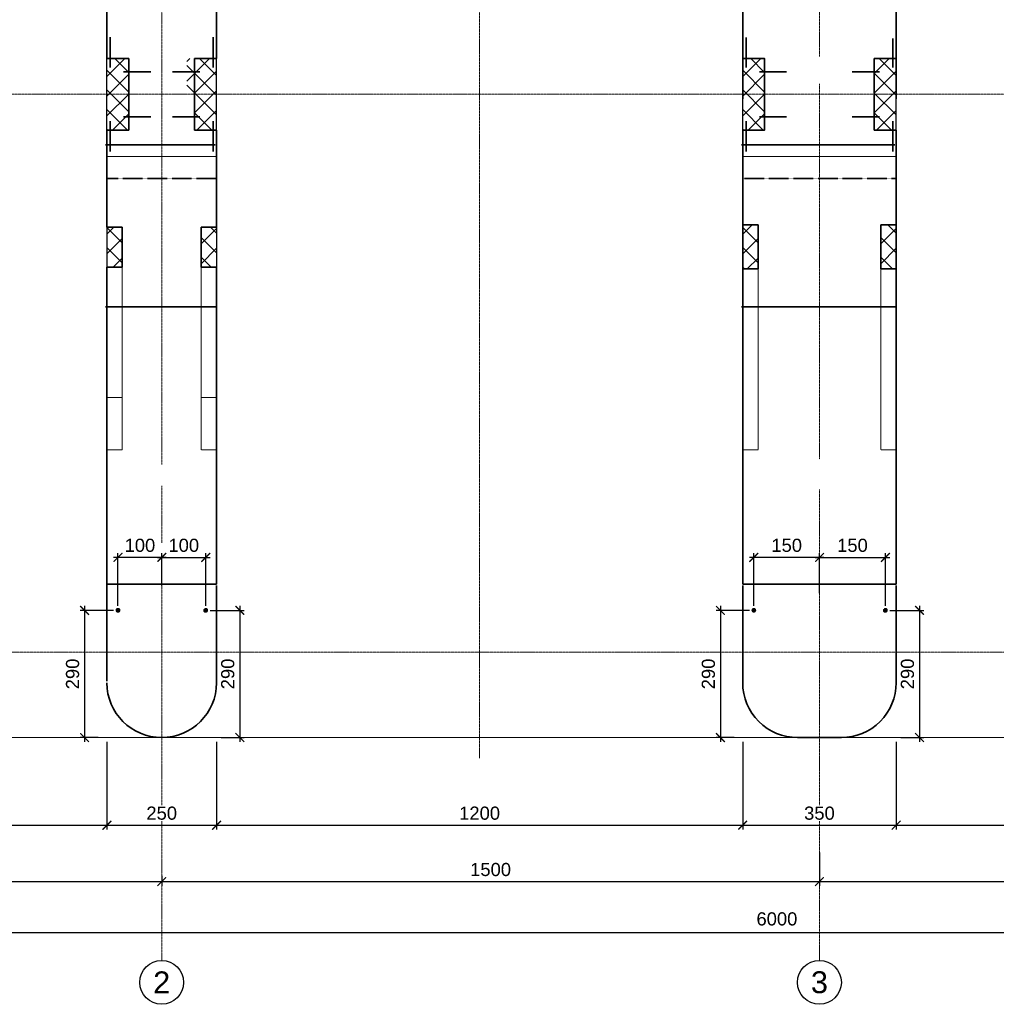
# Model space of a CAD drawing. Header units: millimetres. Extents: x 95890 to 282331, y -102171 to 66892.
# Tile 3 of 20: x 119566 to 141839, y -102100 to -79645. Entities that reach past the tile are written whole.
import ezdxf

# ---------------------------------------------------------------- set-up
doc = ezdxf.new("R2010")
doc.units = ezdxf.units.MM
doc.header["$PDMODE"] = 33
doc.header["$PDSIZE"] = 10
for name, pattern in [('( Hidden )', [0.375, 0.25, -0.125]), ('ACAD_ISO02W100', [15, 12, -3]), ('HIDDEN', [9.525, 6.35, -3.175]), ('осевая', [50.8, 31.75, -6.35, 6.35, -6.35])]:
    doc.linetypes.add(name, pattern=pattern)
for name, color, linetype in [('Cont', 1, 'Continuous'), ('Hide', 2, 'HIDDEN'), ('Textb', 6, 'Continuous'), ('ГП_Штриховки', 7, 'Continuous'), ('Оси', 1, 'осевая'), ('Штриховка', 254, 'Continuous')]:
    doc.layers.add(name, color=color, linetype=linetype)
for name, color, linetype, lineweight in [('Dim', 7, 'Continuous', 25), ('Бетон', 7, 'Continuous', 50), ('Бетон_50', 2, 'Continuous', 50), ('Блоки', 4, 'ACAD_ISO02W100', 35), ('выданая позиция', 151, '( Hidden )', 20), ('ГТО-2_Размеры', 7, 'Continuous', 15), ('Металл', 1, 'Continuous', 25), ('Отдел_Заглавные надписи', 7, 'Continuous', 30)]:
    doc.layers.add(name, color=color, linetype=linetype, lineweight=lineweight)
doc.styles.add('arial', font='arial.ttf')
doc.styles.add('Рогун1', font='arial.ttf')
doc.dimstyles.new('100 мм', dxfattribs={"dimscale": 100, "dimtxt": 3, "dimasz": 2, "dimexe": 1, "dimexo": 1, "dimgap": 1.2, "dimtad": 1, "dimdec": 1, "dimlfac": 0.1, "dimrnd": 0.0001, "dimtxsty": 'Рогун1', "dimblk": 'ARCHTICK', "dimcen": 2.5, "dimdle": 1, "dimaunit": 1, "dimadec": 1, "dimazin": 0, "dimtfac": 1, "dimtdec": 1, "dimtmove": 1, "dimatfit": 3, "dimldrblk": 'ARCHTICK', "dimfxl": 1, "dimtfill": 1, "dimarcsym": 0})
pattern_1 = [(45, (14669.5, -66724.77), (-224.5064, 224.5064), []), (135, (14669.5, -66724.77), (-224.5064, -224.5064), [])]

# ---------------------------------------------------------------- blocks, each defined once
blk = doc.blocks.new('_ArchTick')
at = {"color": 0, "linetype": 'ByBlock', "const_width": 0.15}
blk.add_lwpolyline([(-0.5, -0.5), (0.5, 0.5)], dxfattribs=at)
blk = doc.blocks.new('*D41')
at = {"layer": 'Defpoints', "color": 0, "transparency": 16777216}
for p in [(137805, -98602), (152805, -98889), (152805, -99301)]:
    blk.add_point(p, dxfattribs=at)
at = {"layer": 'ГТО-2_Размеры', "color": 0, "lineweight": -2, "transparency": 16777216}
for p, q in [((137805, -98702), (137805, -99401)), ((152805, -98989), (152805, -99401)), ((137705, -99301), (152905, -99301))]:
    blk.add_line(p, q, dxfattribs=at)
at = {"layer": 'ГТО-2_Размеры', "color": 0, "lineweight": -2, "transparency": 16777216, "xscale": 200, "yscale": 200, "zscale": 200, "rotation": 180}
blk.add_blockref('_ArchTick', (137805, -99301), dxfattribs=at)
at = {"layer": 'ГТО-2_Размеры', "color": 0, "lineweight": -2, "transparency": 16777216, "xscale": 200, "yscale": 200, "zscale": 200}
blk.add_blockref('_ArchTick', (152805, -99301), dxfattribs=at)
at = {"layer": 'ГТО-2_Размеры', "color": 0, "transparency": 16777216, "insert": (145305, -99028), "char_height": 300, "attachment_point": 5, "style": 'Рогун1', "bg_fill": 3, "box_fill_scale": 1.1, "bg_fill_color": 256, "bg_fill_true_color": 13158600, "bg_fill_transparency": 0}
blk.add_mtext('1500', dxfattribs=at)
blk = doc.blocks.new('*D42')
at = {"layer": 'Defpoints', "color": 0, "transparency": 16777216}
for p in [(137805, -98538), (122805, -99070), (137805, -99301)]:
    blk.add_point(p, dxfattribs=at)
at = {"layer": 'ГТО-2_Размеры', "color": 0, "lineweight": -2, "transparency": 16777216}
for p, q in [((137805, -98638), (137805, -99401)), ((122805, -99170), (122805, -99401)), ((122705, -99301), (137905, -99301))]:
    blk.add_line(p, q, dxfattribs=at)
at = {"layer": 'ГТО-2_Размеры', "color": 0, "lineweight": -2, "transparency": 16777216, "xscale": 200, "yscale": 200, "zscale": 200, "rotation": 180}
blk.add_blockref('_ArchTick', (122805, -99301), dxfattribs=at)
at = {"layer": 'ГТО-2_Размеры', "color": 0, "lineweight": -2, "transparency": 16777216, "xscale": 200, "yscale": 200, "zscale": 200}
blk.add_blockref('_ArchTick', (137805, -99301), dxfattribs=at)
at = {"layer": 'ГТО-2_Размеры', "color": 0, "transparency": 16777216, "insert": (130305, -99028), "char_height": 300, "attachment_point": 5, "style": 'Рогун1', "bg_fill": 3, "box_fill_scale": 1.1, "bg_fill_color": 256, "bg_fill_true_color": 13158600, "bg_fill_transparency": 0}
blk.add_mtext('1500', dxfattribs=at)
blk = doc.blocks.new('*D32')
at = {"layer": 'Defpoints', "color": 0, "transparency": 16777216}
for p in [(107805, -98954), (122805, -99070), (122805, -99301)]:
    blk.add_point(p, dxfattribs=at)
at = {"layer": 'ГТО-2_Размеры', "color": 0, "lineweight": -2, "transparency": 16777216}
for p, q in [((107805, -99054), (107805, -99401)), ((122805, -99170), (122805, -99401)), ((107705, -99301), (122905, -99301))]:
    blk.add_line(p, q, dxfattribs=at)
at = {"layer": 'ГТО-2_Размеры', "color": 0, "lineweight": -2, "transparency": 16777216, "xscale": 200, "yscale": 200, "zscale": 200, "rotation": 180}
blk.add_blockref('_ArchTick', (107805, -99301), dxfattribs=at)
at = {"layer": 'ГТО-2_Размеры', "color": 0, "lineweight": -2, "transparency": 16777216, "xscale": 200, "yscale": 200, "zscale": 200}
blk.add_blockref('_ArchTick', (122805, -99301), dxfattribs=at)
at = {"layer": 'ГТО-2_Размеры', "color": 0, "transparency": 16777216, "insert": (115305, -99028), "char_height": 300, "attachment_point": 5, "style": 'Рогун1', "bg_fill": 3, "box_fill_scale": 1.1, "bg_fill_color": 256, "bg_fill_true_color": 13158600, "bg_fill_transparency": 0}
blk.add_mtext('1500', dxfattribs=at)
blk = doc.blocks.new('*D33')
at = {"layer": 'Defpoints', "color": 0, "transparency": 16777216}
for p in [(107805, -100133), (167805, -100211), (167805, -100461)]:
    blk.add_point(p, dxfattribs=at)
at = {"layer": 'ГТО-2_Размеры', "color": 0, "lineweight": -2, "transparency": 16777216}
for p, q in [((107805, -100233), (107805, -100561)), ((167805, -100311), (167805, -100561)), ((107705, -100461), (167905, -100461))]:
    blk.add_line(p, q, dxfattribs=at)
at = {"layer": 'ГТО-2_Размеры', "color": 0, "lineweight": -2, "transparency": 16777216, "xscale": 200, "yscale": 200, "zscale": 200, "rotation": 180}
blk.add_blockref('_ArchTick', (107805, -100461), dxfattribs=at)
at = {"layer": 'ГТО-2_Размеры', "color": 0, "lineweight": -2, "transparency": 16777216, "xscale": 200, "yscale": 200, "zscale": 200}
blk.add_blockref('_ArchTick', (167805, -100461), dxfattribs=at)
at = {"layer": 'ГТО-2_Размеры', "color": 0, "transparency": 16777216, "insert": (136835, -100154), "char_height": 300, "attachment_point": 5, "style": 'Рогун1', "bg_fill": 3, "box_fill_scale": 1.1, "bg_fill_color": 256, "bg_fill_true_color": 13158600, "bg_fill_transparency": 0}
blk.add_mtext('6000', dxfattribs=at)
blk = doc.blocks.new('*D35')
at = {"layer": 'Defpoints', "color": 0, "transparency": 16777216}
for p in [(109555, -96016), (121555, -96016), (121555, -98016)]:
    blk.add_point(p, dxfattribs=at)
at = {"layer": 'ГТО-2_Размеры', "color": 0, "lineweight": -2, "transparency": 16777216}
for p, q in [((109555, -96116), (109555, -98116)), ((121555, -96116), (121555, -98116)), ((109455, -98016), (121655, -98016))]:
    blk.add_line(p, q, dxfattribs=at)
at = {"layer": 'ГТО-2_Размеры', "color": 0, "lineweight": -2, "transparency": 16777216, "xscale": 200, "yscale": 200, "zscale": 200, "rotation": 180}
blk.add_blockref('_ArchTick', (109555, -98016), dxfattribs=at)
at = {"layer": 'ГТО-2_Размеры', "color": 0, "lineweight": -2, "transparency": 16777216, "xscale": 200, "yscale": 200, "zscale": 200}
blk.add_blockref('_ArchTick', (121555, -98016), dxfattribs=at)
at = {"layer": 'ГТО-2_Размеры', "color": 0, "transparency": 16777216, "insert": (115555, -97743), "char_height": 300, "attachment_point": 5, "style": 'Рогун1', "bg_fill": 3, "box_fill_scale": 1.1, "bg_fill_color": 256, "bg_fill_true_color": 13158600, "bg_fill_transparency": 0}
blk.add_mtext('1200', dxfattribs=at)
blk = doc.blocks.new('*D36')
at = {"layer": 'Defpoints', "color": 0, "transparency": 16777216}
for p in [(121555, -96016), (124055, -96016), (124055, -98016)]:
    blk.add_point(p, dxfattribs=at)
at = {"layer": 'ГТО-2_Размеры', "color": 0, "lineweight": -2, "transparency": 16777216}
for p, q in [((121555, -96116), (121555, -98116)), ((124055, -96116), (124055, -98116)), ((121455, -98016), (124155, -98016))]:
    blk.add_line(p, q, dxfattribs=at)
at = {"layer": 'ГТО-2_Размеры', "color": 0, "lineweight": -2, "transparency": 16777216, "xscale": 200, "yscale": 200, "zscale": 200, "rotation": 180}
blk.add_blockref('_ArchTick', (121555, -98016), dxfattribs=at)
at = {"layer": 'ГТО-2_Размеры', "color": 0, "lineweight": -2, "transparency": 16777216, "xscale": 200, "yscale": 200, "zscale": 200}
blk.add_blockref('_ArchTick', (124055, -98016), dxfattribs=at)
at = {"layer": 'ГТО-2_Размеры', "color": 0, "transparency": 16777216, "insert": (122805, -97743), "char_height": 300, "attachment_point": 5, "style": 'Рогун1', "bg_fill": 3, "box_fill_scale": 1.1, "bg_fill_color": 256, "bg_fill_true_color": 13158600, "bg_fill_transparency": 0}
blk.add_mtext('250', dxfattribs=at)
blk = doc.blocks.new('*D37')
at = {"layer": 'Defpoints', "color": 0, "transparency": 16777216}
for p in [(124055, -96016), (136055, -96016), (136055, -98016)]:
    blk.add_point(p, dxfattribs=at)
at = {"layer": 'ГТО-2_Размеры', "color": 0, "lineweight": -2, "transparency": 16777216}
for p, q in [((124055, -96116), (124055, -98116)), ((136055, -96116), (136055, -98116)), ((123955, -98016), (136155, -98016))]:
    blk.add_line(p, q, dxfattribs=at)
at = {"layer": 'ГТО-2_Размеры', "color": 0, "lineweight": -2, "transparency": 16777216, "xscale": 200, "yscale": 200, "zscale": 200, "rotation": 180}
blk.add_blockref('_ArchTick', (124055, -98016), dxfattribs=at)
at = {"layer": 'ГТО-2_Размеры', "color": 0, "lineweight": -2, "transparency": 16777216, "xscale": 200, "yscale": 200, "zscale": 200}
blk.add_blockref('_ArchTick', (136055, -98016), dxfattribs=at)
at = {"layer": 'ГТО-2_Размеры', "color": 0, "transparency": 16777216, "insert": (130055, -97743), "char_height": 300, "attachment_point": 5, "style": 'Рогун1', "bg_fill": 3, "box_fill_scale": 1.1, "bg_fill_color": 256, "bg_fill_true_color": 13158600, "bg_fill_transparency": 0}
blk.add_mtext('1200', dxfattribs=at)
blk = doc.blocks.new('*D38')
at = {"layer": 'Defpoints', "color": 0, "transparency": 16777216}
for p in [(136055, -96016), (139555, -96016), (139555, -98016)]:
    blk.add_point(p, dxfattribs=at)
at = {"layer": 'ГТО-2_Размеры', "color": 0, "lineweight": -2, "transparency": 16777216}
for p, q in [((136055, -96116), (136055, -98116)), ((139555, -96116), (139555, -98116)), ((135955, -98016), (139655, -98016))]:
    blk.add_line(p, q, dxfattribs=at)
at = {"layer": 'ГТО-2_Размеры', "color": 0, "lineweight": -2, "transparency": 16777216, "xscale": 200, "yscale": 200, "zscale": 200, "rotation": 180}
blk.add_blockref('_ArchTick', (136055, -98016), dxfattribs=at)
at = {"layer": 'ГТО-2_Размеры', "color": 0, "lineweight": -2, "transparency": 16777216, "xscale": 200, "yscale": 200, "zscale": 200}
blk.add_blockref('_ArchTick', (139555, -98016), dxfattribs=at)
at = {"layer": 'ГТО-2_Размеры', "color": 0, "transparency": 16777216, "insert": (137805, -97743), "char_height": 300, "attachment_point": 5, "style": 'Рогун1', "bg_fill": 3, "box_fill_scale": 1.1, "bg_fill_color": 256, "bg_fill_true_color": 13158600, "bg_fill_transparency": 0}
blk.add_mtext('350', dxfattribs=at)
blk = doc.blocks.new('*D40')
at = {"layer": 'Defpoints', "color": 0, "transparency": 16777216}
for p in [(139555, -96016), (151555, -96016), (151555, -98016)]:
    blk.add_point(p, dxfattribs=at)
at = {"layer": 'ГТО-2_Размеры', "color": 0, "lineweight": -2, "transparency": 16777216}
for p, q in [((139555, -96116), (139555, -98116)), ((151555, -96116), (151555, -98116)), ((139455, -98016), (151655, -98016))]:
    blk.add_line(p, q, dxfattribs=at)
at = {"layer": 'ГТО-2_Размеры', "color": 0, "lineweight": -2, "transparency": 16777216, "xscale": 200, "yscale": 200, "zscale": 200, "rotation": 180}
blk.add_blockref('_ArchTick', (139555, -98016), dxfattribs=at)
at = {"layer": 'ГТО-2_Размеры', "color": 0, "lineweight": -2, "transparency": 16777216, "xscale": 200, "yscale": 200, "zscale": 200}
blk.add_blockref('_ArchTick', (151555, -98016), dxfattribs=at)
at = {"layer": 'ГТО-2_Размеры', "color": 0, "transparency": 16777216, "insert": (145555, -97743), "char_height": 300, "attachment_point": 5, "style": 'Рогун1', "bg_fill": 3, "box_fill_scale": 1.1, "bg_fill_color": 256, "bg_fill_true_color": 13158600, "bg_fill_transparency": 0}
blk.add_mtext('1200', dxfattribs=at)
blk = doc.blocks.new('*D331')
at = {"layer": 'Defpoints', "color": 0, "transparency": 16777216}
for p in [(121809, -93116), (121046, -96016), (121458, -96016)]:
    blk.add_point(p, dxfattribs=at)
at = {"layer": 'ГТО-2_Размеры', "color": 0, "lineweight": -2, "transparency": 16777216}
for p, q in [((121709, -93116), (120946, -93116)), ((121046, -93016), (121046, -96116)), ((121358, -96016), (120946, -96016))]:
    blk.add_line(p, q, dxfattribs=at)
at = {"layer": 'ГТО-2_Размеры', "color": 0, "lineweight": -2, "transparency": 16777216, "xscale": 200, "yscale": 200, "zscale": 200}
for p, rotation in [((121046, -93116), 90), ((121046, -96016), 270)]:
    blk.add_blockref('_ArchTick', p, dxfattribs=dict(at, rotation=rotation))
at = {"layer": 'ГТО-2_Размеры', "color": 0, "transparency": 16777216, "insert": (120773, -94566), "char_height": 300, "attachment_point": 5, "rotation": 90, "style": 'Рогун1', "bg_fill": 3, "box_fill_scale": 1.1, "bg_fill_color": 256, "bg_fill_true_color": 13158600, "bg_fill_transparency": 0}
blk.add_mtext('290', dxfattribs=at)
blk = doc.blocks.new('*D332')
at = {"layer": 'Defpoints', "color": 0, "transparency": 16777216}
for p in [(123809, -93116), (124058, -96016), (124586, -96016)]:
    blk.add_point(p, dxfattribs=at)
at = {"layer": 'ГТО-2_Размеры', "color": 0, "lineweight": -2, "transparency": 16777216}
for p, q in [((123909, -93116), (124686, -93116)), ((124586, -93016), (124586, -96116)), ((124158, -96016), (124686, -96016))]:
    blk.add_line(p, q, dxfattribs=at)
at = {"layer": 'ГТО-2_Размеры', "color": 0, "lineweight": -2, "transparency": 16777216, "xscale": 200, "yscale": 200, "zscale": 200}
for p, rotation in [((124586, -93116), 90), ((124586, -96016), 270)]:
    blk.add_blockref('_ArchTick', p, dxfattribs=dict(at, rotation=rotation))
at = {"layer": 'ГТО-2_Размеры', "color": 0, "transparency": 16777216, "insert": (124312, -94566), "char_height": 300, "attachment_point": 5, "rotation": 90, "style": 'Рогун1', "bg_fill": 3, "box_fill_scale": 1.1, "bg_fill_color": 256, "bg_fill_true_color": 13158600, "bg_fill_transparency": 0}
blk.add_mtext('290', dxfattribs=at)
blk = doc.blocks.new('*D320')
at = {"layer": 'Defpoints', "color": 0, "transparency": 16777216}
for p in [(123808, -91908), (122808, -92206), (123808, -93116)]:
    blk.add_point(p, dxfattribs=at)
at = {"layer": 'ГТО-2_Размеры', "color": 0, "lineweight": -2, "transparency": 16777216}
for p, q in [((122808, -92106), (122808, -91808)), ((123808, -93016), (123808, -91808)), ((122708, -91908), (123908, -91908))]:
    blk.add_line(p, q, dxfattribs=at)
at = {"layer": 'ГТО-2_Размеры', "color": 0, "transparency": 16777216, "insert": (123308, -91634), "char_height": 300, "attachment_point": 5, "style": 'Рогун1', "bg_fill": 3, "box_fill_scale": 1.1, "bg_fill_color": 256, "bg_fill_true_color": 13158600, "bg_fill_transparency": 0}
blk.add_mtext('100', dxfattribs=at)
at = {"layer": 'ГТО-2_Размеры', "color": 0, "lineweight": -2, "transparency": 16777216, "xscale": 200, "yscale": 200, "zscale": 200, "rotation": 180}
blk.add_blockref('_ArchTick', (122808, -91908), dxfattribs=at)
at = {"layer": 'ГТО-2_Размеры', "color": 0, "lineweight": -2, "transparency": 16777216, "xscale": 200, "yscale": 200, "zscale": 200}
blk.add_blockref('_ArchTick', (123808, -91908), dxfattribs=at)
blk = doc.blocks.new('*D321')
at = {"layer": 'Defpoints', "color": 0, "transparency": 16777216}
for p in [(121808, -91908), (122808, -92649), (121808, -93116)]:
    blk.add_point(p, dxfattribs=at)
at = {"layer": 'ГТО-2_Размеры', "color": 0, "lineweight": -2, "transparency": 16777216}
for p, q in [((121808, -93016), (121808, -91808)), ((122808, -92549), (122808, -91808)), ((122908, -91908), (121708, -91908))]:
    blk.add_line(p, q, dxfattribs=at)
at = {"layer": 'ГТО-2_Размеры', "color": 0, "transparency": 16777216, "insert": (122308, -91634), "char_height": 300, "attachment_point": 5, "style": 'Рогун1', "bg_fill": 3, "box_fill_scale": 1.1, "bg_fill_color": 256, "bg_fill_true_color": 13158600, "bg_fill_transparency": 0}
blk.add_mtext('100', dxfattribs=at)
at = {"layer": 'ГТО-2_Размеры', "color": 0, "lineweight": -2, "transparency": 16777216, "xscale": 200, "yscale": 200, "zscale": 200, "rotation": 180}
blk.add_blockref('_ArchTick', (121808, -91908), dxfattribs=at)
at = {"layer": 'ГТО-2_Размеры', "color": 0, "lineweight": -2, "transparency": 16777216, "xscale": 200, "yscale": 200, "zscale": 200}
blk.add_blockref('_ArchTick', (122808, -91908), dxfattribs=at)
blk = doc.blocks.new('*D322')
at = {"layer": 'Defpoints', "color": 0, "transparency": 16777216}
for p in [(136308, -91908), (137808, -92206), (136308, -93116)]:
    blk.add_point(p, dxfattribs=at)
at = {"layer": 'ГТО-2_Размеры', "color": 0, "lineweight": -2, "transparency": 16777216}
for p, q in [((136308, -93016), (136308, -91808)), ((137808, -92106), (137808, -91808)), ((137908, -91908), (136208, -91908))]:
    blk.add_line(p, q, dxfattribs=at)
at = {"layer": 'ГТО-2_Размеры', "color": 0, "lineweight": -2, "transparency": 16777216, "xscale": 200, "yscale": 200, "zscale": 200, "rotation": 180}
blk.add_blockref('_ArchTick', (136308, -91908), dxfattribs=at)
at = {"layer": 'ГТО-2_Размеры', "color": 0, "lineweight": -2, "transparency": 16777216, "xscale": 200, "yscale": 200, "zscale": 200}
blk.add_blockref('_ArchTick', (137808, -91908), dxfattribs=at)
at = {"layer": 'ГТО-2_Размеры', "color": 0, "transparency": 16777216, "insert": (137058, -91634), "char_height": 300, "attachment_point": 5, "style": 'Рогун1', "bg_fill": 3, "box_fill_scale": 1.1, "bg_fill_color": 256, "bg_fill_true_color": 13158600, "bg_fill_transparency": 0}
blk.add_mtext('150', dxfattribs=at)
blk = doc.blocks.new('*D323')
at = {"layer": 'Defpoints', "color": 0, "transparency": 16777216}
for p in [(136308, -93116), (135547, -96016), (135958, -96016)]:
    blk.add_point(p, dxfattribs=at)
at = {"layer": 'ГТО-2_Размеры', "color": 0, "lineweight": -2, "transparency": 16777216}
for p, q in [((136208, -93116), (135447, -93116)), ((135547, -93016), (135547, -96116)), ((135858, -96016), (135447, -96016))]:
    blk.add_line(p, q, dxfattribs=at)
at = {"layer": 'ГТО-2_Размеры', "color": 0, "lineweight": -2, "transparency": 16777216, "xscale": 200, "yscale": 200, "zscale": 200}
for p, rotation in [((135547, -93116), 90), ((135547, -96016), 270)]:
    blk.add_blockref('_ArchTick', p, dxfattribs=dict(at, rotation=rotation))
at = {"layer": 'ГТО-2_Размеры', "color": 0, "transparency": 16777216, "insert": (135273, -94566), "char_height": 300, "attachment_point": 5, "rotation": 90, "style": 'Рогун1', "bg_fill": 3, "box_fill_scale": 1.1, "bg_fill_color": 256, "bg_fill_true_color": 13158600, "bg_fill_transparency": 0}
blk.add_mtext('290', dxfattribs=at)
blk = doc.blocks.new('*D324')
at = {"layer": 'Defpoints', "color": 0, "transparency": 16777216}
for p in [(139308, -91908), (137808, -92825), (139308, -93116)]:
    blk.add_point(p, dxfattribs=at)
at = {"layer": 'ГТО-2_Размеры', "color": 0, "lineweight": -2, "transparency": 16777216}
for p, q in [((137808, -92725), (137808, -91808)), ((139308, -93016), (139308, -91808)), ((137708, -91908), (139408, -91908))]:
    blk.add_line(p, q, dxfattribs=at)
at = {"layer": 'ГТО-2_Размеры', "color": 0, "lineweight": -2, "transparency": 16777216, "xscale": 200, "yscale": 200, "zscale": 200, "rotation": 180}
blk.add_blockref('_ArchTick', (137808, -91908), dxfattribs=at)
at = {"layer": 'ГТО-2_Размеры', "color": 0, "lineweight": -2, "transparency": 16777216, "xscale": 200, "yscale": 200, "zscale": 200}
blk.add_blockref('_ArchTick', (139308, -91908), dxfattribs=at)
at = {"layer": 'ГТО-2_Размеры', "color": 0, "transparency": 16777216, "insert": (138558, -91634), "char_height": 300, "attachment_point": 5, "style": 'Рогун1', "bg_fill": 3, "box_fill_scale": 1.1, "bg_fill_color": 256, "bg_fill_true_color": 13158600, "bg_fill_transparency": 0}
blk.add_mtext('150', dxfattribs=at)
blk = doc.blocks.new('*D325')
at = {"layer": 'Defpoints', "color": 0, "transparency": 16777216}
for p in [(139308, -93116), (139558, -96016), (140086, -96016)]:
    blk.add_point(p, dxfattribs=at)
at = {"layer": 'ГТО-2_Размеры', "color": 0, "lineweight": -2, "transparency": 16777216}
for p, q in [((139408, -93116), (140186, -93116)), ((140086, -93016), (140086, -96116)), ((139658, -96016), (140186, -96016))]:
    blk.add_line(p, q, dxfattribs=at)
at = {"layer": 'ГТО-2_Размеры', "color": 0, "lineweight": -2, "transparency": 16777216, "xscale": 200, "yscale": 200, "zscale": 200}
for p, rotation in [((140086, -93116), 90), ((140086, -96016), 270)]:
    blk.add_blockref('_ArchTick', p, dxfattribs=dict(at, rotation=rotation))
at = {"layer": 'ГТО-2_Размеры', "color": 0, "transparency": 16777216, "insert": (139813, -94566), "char_height": 300, "attachment_point": 5, "rotation": 90, "style": 'Рогун1', "bg_fill": 3, "box_fill_scale": 1.1, "bg_fill_color": 256, "bg_fill_true_color": 13158600, "bg_fill_transparency": 0}
blk.add_mtext('290', dxfattribs=at)

msp = doc.modelspace()

# ---------------------------------------------------------------- hatches: boundary and pattern name
at = {"layer": 'ГП_Штриховки', "true_color": 0x000000, "transparency": 33554610}
h = msp.add_hatch(color=18, dxfattribs=at)
h.dxf.hatch_style = 1
h.paths.add_polyline_path([(136352.7319825, -93116.3735294, 1), (136264.7319825, -93116.3735294, 1)])
h = msp.add_hatch(color=18, dxfattribs=at)
h.dxf.hatch_style = 1
h.paths.add_polyline_path([(139352.7319821, -93116.3735297, 1), (139264.7319821, -93116.3735297, 1)])
at = {"layer": 'Штриховка'}
h = msp.add_hatch(dxfattribs=at)
h.set_pattern_fill('ANSI37', color=256, scale=100)
h.set_pattern_definition([(45, (169.5, -66724.77), (-224.5064, 224.5064), []), (135, (169.5, -66724.77), (-224.5064, -224.5064), [])])
h.paths.add_polyline_path([(121554.6159845, -84376.5493605), (121904.6159845, -84376.5493605), (121904.6165758, -85290.3658888), (121554.6165758, -85290.3658888)])
h.paths.add_polyline_path([(122054.6165758, -82161.3789), (122054.6165758, -81346.3789), (121554.6165731, -81346.3789), (121554.6165758, -82161.3789)])
h.paths.add_polyline_path([(122054.6165758, -81346.3789), (122054.6165758, -80531.3789), (121554.6165704, -80531.3789), (121554.6165731, -81346.3789)])
h = msp.add_hatch(dxfattribs=at)
h.set_pattern_fill('ANSI37', color=256, scale=100)
h.set_pattern_definition(pattern_1)
h.paths.add_polyline_path([(124054.6165813, -80531.3789), (123374.616621, -80531.3789), (123374.616621, -81346.3789), (124054.6165786, -81346.3789)])
h.paths.add_polyline_path([(124054.6159845, -84376.5493605), (123704.6159845, -84376.5493605), (123704.6165758, -85290.3658888), (124054.6165758, -85290.3658888)])
h.paths.add_polyline_path([(123554.616621, -81346.3789), (123554.616621, -82161.3789), (124054.6165759, -82161.3789), (124054.6165786, -81346.3789)])
h = msp.add_hatch(dxfattribs=at)
h.set_pattern_fill('ANSI37', color=256, scale=100)
h.set_pattern_definition(pattern_1)
h.paths.add_polyline_path([(136054.6165759, -84320.6649762), (136404.6165759, -84320.6649762), (136404.6165759, -85326.8545602), (136054.6165759, -85326.8545602)])
h.paths.add_polyline_path([(136554.6165308, -82161.3789), (136554.6165308, -81346.3789), (136054.6165732, -81346.3789), (136054.6165759, -82161.3789)])
h.paths.add_polyline_path([(136554.6165308, -81346.3789), (136554.6165308, -80531.3789), (136054.6165705, -80531.3789), (136054.6165732, -81346.3789)])
h = msp.add_hatch(dxfattribs=at)
h.set_pattern_fill('ANSI37', color=256, scale=100)
h.set_pattern_definition([(45, (30169.5, -66724.77), (-224.5064, 224.5064), []), (135, (30169.5, -66724.77), (-224.5064, -224.5064), [])])
h.paths.add_polyline_path([(139554.6157842, -84320.6649762), (139204.6157842, -84320.6649762), (139204.6157842, -85326.8545602), (139554.6157842, -85326.8545602)])
h.paths.add_polyline_path([(139054.6154019, -81346.3789098), (139054.6154446, -82161.3788156), (139554.6160217, -82161.3788058), (139554.6165783, -81346.3789)])
h.paths.add_polyline_path([(139054.6153593, -80531.3788156), (139054.6154019, -81346.3789098), (139554.6165783, -81346.3789), (139554.6165788, -80531.3788058)])

# ---------------------------------------------------------------- linework, layer by layer
at = {"lineweight": 20}
for centre in [(136308.7319825, -93116.3735294), (136308.7319825, -93116.3735294), (139308.7319821, -93116.3735297), (139308.7319821, -93116.3735297)]:
    msp.add_circle(centre, 44, dxfattribs=at)
for centre in [(122804.6165757, -101600.273199), (137804.6165757, -101600.273199)]:
    msp.add_circle(centre, 500)
at = {"layer": 'Cont'}
msp.add_line((121904.6159845, -84376.5493605), (121554.6159845, -84376.5493605), dxfattribs=at)
at = {"layer": 'Dim', "color": 2}
for points in [[(121554.6165758, -82161.3789), (121554.6165813, -80531.3789)], [(124054.6165704, -82161.3789), (124054.6165758, -80531.3789)], [(136054.6165201, -82161.3789), (136054.6165255, -80531.3789)], [(139554.6154407, -82161.3789), (139554.6154462, -80531.3789)], [(121554.6159845, -84376.5493605), (121554.6165758, -85290.3658889)], [(121904.6153997, -84376.5493605), (121904.615991, -85290.3658888)], [(124054.615991, -84376.5493605), (124054.6153655, -85290.3658888)], [(136054.6159923, -85326.8545602), (136054.6159923, -84320.6649762)], [(139554.6151663, -85326.8545602), (139554.6151663, -84320.6649762)]]:
    msp.add_lwpolyline(points, dxfattribs=at)
at = {"layer": 'Dim'}
for points in [[(136054.6165255, -80531.3789), (136054.6165255, -81446.3789)], [(139554.6154462, -80531.3789), (139554.6154462, -81446.3789)]]:
    msp.add_lwpolyline(points, dxfattribs=at)
at = {"layer": 'Hide'}
for p, q in [((136054.6165771, -85223.42766), (136054.6165771, -89276.1415838)), ((121554.6165758, -87776.1415838), (121554.6165758, -89276.1415838))]:
    msp.add_line(p, q, dxfattribs=at)
at = {"layer": 'Textb'}
msp.add_line((136054.6165771, -89126.3789), (136054.6165771, -89457.5762798), dxfattribs=at)
at = {"layer": 'Бетон', "color": 2, "lineweight": 35}
msp.add_lwpolyline([(136054.6165771, -80531.3789), (136054.6165771, -70266.3789, -0.4142135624), (137304.6165771, -69016.3789), (138304.6165762, -69016.3799081, -0.4142135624), (139554.6165762, -70266.3799081), (139554.6161168, -80531.3788004)], format="xyb", dxfattribs=at)
for points in [[(121554.6166157, -70266.3789), (121554.6165813, -80531.3789)], [(124054.6165758, -70266.0628949), (124054.6165758, -80531.3789)], [(121554.6165758, -80531.3789), (122054.6165758, -80531.3789), (122054.6165758, -82161.3789), (121554.6165758, -82161.3789)], [(124054.616621, -80531.3789), (123554.616621, -80531.3789), (123554.616621, -82161.3789), (124054.616621, -82161.3789)], [(136054.6165308, -80531.3789), (136554.6165308, -80531.3789), (136554.6165308, -82161.3789), (136054.6165308, -82161.3789)], [(139554.6153593, -80531.3788004), (139054.6153593, -80531.3788246), (139054.6154446, -82161.3788246), (139554.6154446, -82161.3788004)], [(121554.6159845, -84376.5493605), (121554.6165758, -82161.3789)], [(124054.6165758, -82161.3789), (124054.6165758, -84376.5493605)], [(136054.6165771, -92516.3789), (136054.6165771, -82161.3789)], [(139554.6160499, -82161.3788004), (139554.6158805, -85326.8545602)], [(121526.7778497, -82495.7587544), (124026.7779391, -82495.7587544)], [(136026.7779404, -82495.7587544), (139526.7773953, -82495.7587544)], [(121904.6159845, -84376.5493605), (121554.6159845, -84376.5493605)], [(121904.6165758, -85290.3658888), (121904.6159845, -84376.5493605)], [(123704.6159845, -85290.3658888), (123704.6166101, -84376.5493605)], [(123704.6166101, -84376.5493605), (124054.6166101, -84376.5493605)], [(136404.6165771, -84320.6649762), (136054.6165771, -84320.6649762)], [(136404.6165771, -84320.6649762), (136404.6165771, -85326.8545602)], [(139204.6157842, -84320.6649762), (139554.6157842, -84320.6649762)], [(139204.6157842, -84320.6649762), (139204.6157842, -85326.8545602)], [(139554.6158241, -84320.6649762), (139554.6155314, -92516.3789)], [(121904.6165758, -85290.3658888), (121554.6165758, -85290.3658888)], [(121554.6165758, -92516.3789), (121554.6165758, -85290.3658888)], [(123704.6159845, -85290.3658888), (124054.6159845, -85290.3658888)], [(124054.6159503, -85290.3658888), (124054.6165758, -88876.3789)], [(136404.6165771, -85326.8545602), (136054.6165771, -85326.8545602)], [(139204.6157842, -85326.8545602), (139554.6157842, -85326.8545602)], [(121526.7778608, -86195.7587544), (123276.7778398, -86195.7587756)], [(123276.7778398, -86195.7587756), (124026.7779389, -86195.7587756)], [(137776.7774877, -86195.7587756), (136026.7779404, -86195.7587756)], [(139526.7770456, -86195.7587756), (137776.7774877, -86195.7587756)], [(124054.6165758, -88876.3789), (124054.6165758, -92516.3789)], [(121554.6165758, -92516.3789), (124054.6166101, -92516.3789)], [(121554.6165758, -92516.3789), (121554.6165758, -94731.1730793)], [(124054.6165758, -92551.5847206), (124054.6165758, -94766.3788999)], [(136054.6164696, -92516.3789), (139554.6157511, -92516.3789)]]:
    msp.add_lwpolyline(points, dxfattribs=at)
at = {"layer": 'Бетон_50', "color": 3, "lineweight": 35, "ltscale": 0.1}
for points in [[(121554.6164975, -86196.3789), (122304.6165966, -86196.3789)], [(123304.6164765, -86196.3789212), (124054.6165756, -86196.3789212)], [(136804.6161297, -86196.3789212), (136054.6165771, -86196.3789212)], [(139554.6156823, -86196.3789212), (138804.6161297, -86196.3789212)]]:
    msp.add_lwpolyline(points, dxfattribs=at)
at = {"layer": 'Блоки', "ltscale": 0.5}
for points in [[(121554.6163372, -83266.3789), (124054.6165758, -83266.3789)], [(136054.6165771, -83266.3797296), (139554.6160042, -83266.3797296)]]:
    msp.add_lwpolyline(points, dxfattribs=at)
at = {"layer": 'выданая позиция', "linetype": 'HIDDEN', "ltscale": 0.5}
for points in [[(121554.6163372, -82766.3789), (124054.6165758, -82766.3789)], [(136054.6165771, -82766.3797296), (139554.6160042, -82766.3797296)], [(136404.6165771, -85723.6649762), (136404.6165771, -84320.6649762)], [(139204.6157842, -85723.6649762), (139204.6157842, -84320.6649762)], [(139554.6157511, -84320.6649762), (139554.6157511, -85704.862356)], [(121904.6165758, -88276.3789), (121904.6165758, -85290.3658888)], [(123704.6166101, -88276.3789), (123704.6159845, -85290.3658888)], [(136054.6167894, -85326.8545602), (136404.6167894, -85326.8545602), (136404.6165771, -89457.5762798), (136054.6165771, -89457.5762798)], [(139554.6157842, -85326.8545602), (139204.6157842, -85326.8545602), (139204.6159965, -89457.5762798), (139554.6159965, -89457.5762798)], [(121554.6165758, -88257.5762798), (121904.6165758, -88257.5762798), (121904.6163635, -89457.5762798), (121554.6163635, -89457.5762798)], [(124054.6166101, -88257.5762798), (123704.6166101, -88257.5762798), (123704.6168224, -89457.5762798), (124054.6168224, -89457.5762798)]]:
    msp.add_lwpolyline(points, dxfattribs=at)
at = {"layer": 'Металл', "color": 1, "lineweight": 35}
for p, q in [((121629.6154596, -80731.3789), (121629.6154596, -80042.0298515)), ((123979.6155109, -80731.3789028), (123979.6155125, -80042.0298544)), ((136131.6753894, -80731.956451), (136131.6753894, -80051.6238612)), ((139477.5543684, -80731.956451), (139477.5543684, -80075.0356291)), ((122554.6154596, -80831.3789), (121934.6154596, -80831.3789)), ((123054.6155106, -80831.3789006), (123674.6155106, -80831.3789021)), ((137056.6753894, -80831.956451), (136436.6753894, -80831.956451)), ((138552.5543684, -80831.956451), (139172.5543684, -80831.956451)), ((121629.6154596, -81961.3789), (121629.6154596, -82650.7279484)), ((122554.6154596, -81861.3789), (121934.6154596, -81861.3789)), ((123054.6155081, -81861.3789006), (123674.6155081, -81861.3789021)), ((123979.6155079, -81961.3789028), (123979.6155062, -82650.7279513)), ((136131.6753894, -81961.956451), (136131.6753894, -82651.3054995)), ((137056.6753894, -81861.956451), (136436.6753894, -81861.956451)), ((138552.5543684, -81861.956451), (139172.5543684, -81861.956451)), ((139477.5543684, -81961.956451), (139477.5543684, -82651.3054995))]:
    msp.add_line(p, q, dxfattribs=at)
at = {"layer": 'Оси', "linetype": 'осевая', "lineweight": 15, "ltscale": 0.5}
for p, q in [((122804.6165854, -89789.3856233), (122804.6166157, -64865.1815789)), ((102790.0624094, -81346.3789), (170470.8074182, -81346.3789)), ((122804.6165826, -91578.5357095), (122804.6165846, -90278.8672989))]:
    msp.add_line(p, q, dxfattribs=at)
for points in [[(137805.805482, -64865.1815789), (137804.6159607, -80485.8666645)], [(137804.6159774, -81106.7255415), (137804.6162337, -89671.4050986)], [(106263.579495, -94066.3789), (167819.6165757, -94066.3789)]]:
    msp.add_lwpolyline(points, dxfattribs=at)

# ---------------------------------------------------------------- texts
at = {"layer": 'Отдел_Заглавные надписи', "char_height": 500, "width": 487.007697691, "attachment_point": 5, "style": 'arial'}
for s, insert in [('2', (122804.6165757, -101600.273199)), ('3', (137804.6165757, -101600.273199))]:
    msp.add_mtext(s, dxfattribs=dict(at, insert=insert))

# ---------------------------------------------------------------- dimensions: what is measured, and where the dimension line sits
at = {"layer": 'ГТО-2_Размеры'}
for base, p1, p2, picture, middle in [((121554.6165758, -98016.3789), (109554.6165757, -96016.3789), (121554.6165758, -96016.3789), '*D35', (115554.6165758, -97743.2070037)), ((136054.616576, -98016.3789), (124054.6165758, -96016.3789), (136054.616576, -96016.3789), '*D37', (130054.6165759, -97743.2070037)), ((151554.6165758, -98016.3789), (139554.6165755, -96016.3789), (151554.6165758, -96016.3789), '*D40', (145554.6165757, -97743.2070037)), ((152804.6165758, -99300.9233123), (137804.6164407, -98601.7971726), (152804.6165758, -98889.3450609), '*D41', (145304.6165083, -99027.751416))]:
    dim = msp.add_linear_dim(base=base, p1=p1, p2=p2, dimstyle='100 мм', dxfattribs=at)
    dim.commit()
    dim.dimension.update_dxf_attribs({"geometry": picture, "text_midpoint": middle})
dim = msp.add_linear_dim(base=(167804.6165757, -100461.0407312), p1=(107804.6165757, -100133.0026862), p2=(167804.6165757, -100210.9960941), dimstyle='100 мм', dxfattribs=at)
dim.commit()
dim.dimension.update_dxf_attribs({"geometry": '*D33', "text_midpoint": (136835.2712399, -100426.9618588), "dimtype": 160})

# ---------------------------------------------------------------- next in the draw order: linework, layer by layer
at = {"layer": 'Бетон', "color": 2, "lineweight": 35}
for points in [[(137304.6165771, -96016.3778919, -0.4142135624), (136054.6165771, -94766.3778919), (136054.6165771, -92551.5847206)], [(139554.6155297, -92551.5847206), (139554.615451, -94766.3778919, -0.4142135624), (138304.615451, -96016.3778919), (137304.6159485, -96016.3789)]]:
    msp.add_lwpolyline(points, format="xyb", dxfattribs=at)
msp.add_arc((122804.616577, -94766.3788999), 1250, 180, 0, dxfattribs=at)
at = {"layer": 'выданая позиция', "linetype": 'HIDDEN', "ltscale": 0.5}
msp.add_lwpolyline([(107599.6165619, -96016.2377586), (167789.6165757, -96018.024072)], dxfattribs=at)
at = {"layer": 'Оси', "linetype": 'осевая', "lineweight": 15, "ltscale": 0.5}
msp.add_lwpolyline([(130054.6165759, -96485.8834246), (130054.6165759, -69911.5693678)], dxfattribs=at)

# ---------------------------------------------------------------- next in the draw order: dimensions: what is measured, and where the dimension line sits
at = {"layer": 'ГТО-2_Размеры'}
dim = msp.add_linear_dim(base=(137804.6164991, -99300.9233123), p1=(122804.6165757, -99069.6485588), p2=(137804.6164991, -98538.2175998), dimstyle='100 мм', dxfattribs=at)
dim.commit()
dim.dimension.update_dxf_attribs({"geometry": '*D42', "text_midpoint": (130304.6165374, -99027.751416)})

# ---------------------------------------------------------------- next in the draw order: linework, layer by layer
at = {"layer": 'Оси', "linetype": 'осевая', "lineweight": 15, "ltscale": 0.5}
msp.add_lwpolyline([(137804.6162543, -90360.8867741), (137804.6165757, -101100.273199)], dxfattribs=at)

# ---------------------------------------------------------------- next in the draw order: dimensions: what is measured, and where the dimension line sits
at = {"layer": 'ГТО-2_Размеры'}
dim = msp.add_linear_dim(base=(122804.6165757, -99300.9233123), p1=(107804.6165757, -98954.1492781), p2=(122804.6165757, -99069.6485588), dimstyle='100 мм', dxfattribs=at)
dim.commit()
dim.dimension.update_dxf_attribs({"geometry": '*D32', "text_midpoint": (115304.6165757, -99027.751416)})

# ---------------------------------------------------------------- next in the draw order: linework, layer by layer
at = {"layer": 'Оси', "linetype": 'осевая', "lineweight": 15, "ltscale": 0.5}
msp.add_line((122804.6165679, -101100.273199), (122804.6165818, -92134.3945865), dxfattribs=at)

# ---------------------------------------------------------------- next in the draw order: dimensions: what is measured, and where the dimension line sits
at = {"layer": 'ГТО-2_Размеры'}
dim = msp.add_linear_dim(base=(136308.1892873, -91907.6493736), p1=(137808.1892871, -92206.4894764), p2=(136308.1892873, -93116.3725212), angle=180, dimstyle='100 мм', override={"dimtxt": 3, "dimdec": 6, "dimtfill": 1}, dxfattribs=at)
dim.commit()
dim.dimension.update_dxf_attribs({"geometry": '*D322', "text_midpoint": (137058.1892872, -91907.6493736), "dimtype": 160})
dim = msp.add_linear_dim(base=(139554.6165755, -98016.3789), p1=(136054.616576, -96016.3789), p2=(139554.6165755, -96016.3789), dimstyle='100 мм', dxfattribs=at)
dim.commit()
dim.dimension.update_dxf_attribs({"geometry": '*D38', "text_midpoint": (137804.6165757, -98016.3789), "dimtype": 160})

# ---------------------------------------------------------------- next in the draw order: dimensions: what is measured, and where the dimension line sits
dim = msp.add_linear_dim(base=(139308.1892869, -91907.6493739), p1=(137808.1892871, -92825.4139765), p2=(139308.1892869, -93116.3725215), dimstyle='100 мм', override={"dimtxt": 3, "dimdec": 6, "dimtfill": 1}, dxfattribs=at)
dim.commit()
dim.dimension.update_dxf_attribs({"geometry": '*D324', "text_midpoint": (138558.189287, -91907.6493739), "dimtype": 160})
dim = msp.add_linear_dim(base=(135546.5136014, -96016.3725216), p1=(136308.1892873, -93116.3725212), p2=(135958.1892873, -96016.3725216), angle=90, dimstyle='100 мм', override={"dimtxt": 3, "dimdec": 6, "dimtfill": 1}, dxfattribs=at)
dim.commit()
dim.dimension.update_dxf_attribs({"geometry": '*D323', "text_midpoint": (135273.3417051, -94566.3725214)})
dim = msp.add_linear_dim(base=(124054.6165758, -98016.3789), p1=(121554.6165758, -96016.3789), p2=(124054.6165758, -96016.3789), dimstyle='100 мм', dxfattribs=at)
dim.commit()
dim.dimension.update_dxf_attribs({"geometry": '*D36', "text_midpoint": (122804.6165758, -97743.2070037)})

# ---------------------------------------------------------------- next in the draw order: dimensions: what is measured, and where the dimension line sits
for base, p1, p2, picture, middle in [((121045.9713573, -96016.3735298), (121808.7319771, -93116.3735293), (121457.6470432, -96016.3735298), '*D331', (121045.9713573, -94566.3735295)), ((124585.6059933, -96016.3735298), (123808.7319771, -93116.3735293), (124057.6470432, -96016.3735298), '*D332', (124585.6059933, -94566.3735295))]:
    dim = msp.add_linear_dim(base=base, p1=p1, p2=p2, angle=90, dimstyle='100 мм', override={"dimdec": 6}, dxfattribs=at)
    dim.commit()
    dim.dimension.update_dxf_attribs({"geometry": picture, "text_midpoint": middle, "dimtype": 160})
dim = msp.add_linear_dim(base=(140086.148237, -96016.3725218), p1=(139308.1892869, -93116.3725215), p2=(139558.1892869, -96016.3725218), angle=90, dimstyle='100 мм', override={"dimtxt": 3, "dimdec": 6, "dimtfill": 1}, dxfattribs=at)
dim.commit()
dim.dimension.update_dxf_attribs({"geometry": '*D325', "text_midpoint": (139812.9763407, -94566.3725216)})

# ---------------------------------------------------------------- next in the draw order: hatches: boundary and pattern name
at = {"layer": 'ГП_Штриховки', "true_color": 0x000000, "transparency": 33554610}
h = msp.add_hatch(color=18, dxfattribs=at)
h.dxf.hatch_style = 1
h.paths.add_polyline_path([(121852.7319771, -93116.3735293, 1), (121764.7319771, -93116.3735293, 1)])
h = msp.add_hatch(color=18, dxfattribs=at)
h.dxf.hatch_style = 1
h.paths.add_polyline_path([(123852.7319771, -93116.3735293, 1), (123764.7319771, -93116.3735293, 1)])

# ---------------------------------------------------------------- next in the draw order: linework, layer by layer
at = {"lineweight": 20}
for centre in [(121808.7319771, -93116.3735293), (121808.7319771, -93116.3735293), (123808.7319771, -93116.3735293), (123808.7319771, -93116.3735293)]:
    msp.add_circle(centre, 44, dxfattribs=at)

# ---------------------------------------------------------------- next in the draw order: dimensions: what is measured, and where the dimension line sits
at = {"layer": 'ГТО-2_Размеры'}
dim = msp.add_linear_dim(base=(123808.1892819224, -91907.6493736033), p1=(122808.1892767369, -92206.4894760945), p2=(123808.1892819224, -93116.3725211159), dimstyle='100 мм', override={"dimtxt": 3, "dimdec": 6}, dxfattribs=at)
dim.commit()
dim.dimension.update_dxf_attribs({"geometry": '*D320', "text_midpoint": (123308.1892793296, -91907.6493736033), "dimtype": 160})

# ---------------------------------------------------------------- next in the draw order: dimensions: what is measured, and where the dimension line sits
dim = msp.add_linear_dim(base=(121808.1892819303, -91907.6493736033), p1=(122808.1892871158, -92649.4850112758), p2=(121808.1892819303, -93116.3725211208), angle=180, dimstyle='100 мм', override={"dimtxt": 3, "dimdec": 6}, dxfattribs=at)
dim.commit()
dim.dimension.update_dxf_attribs({"geometry": '*D321', "text_midpoint": (122308.1892793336, -91907.6493736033), "dimtype": 160})

doc.saveas('drawing.dxf')
